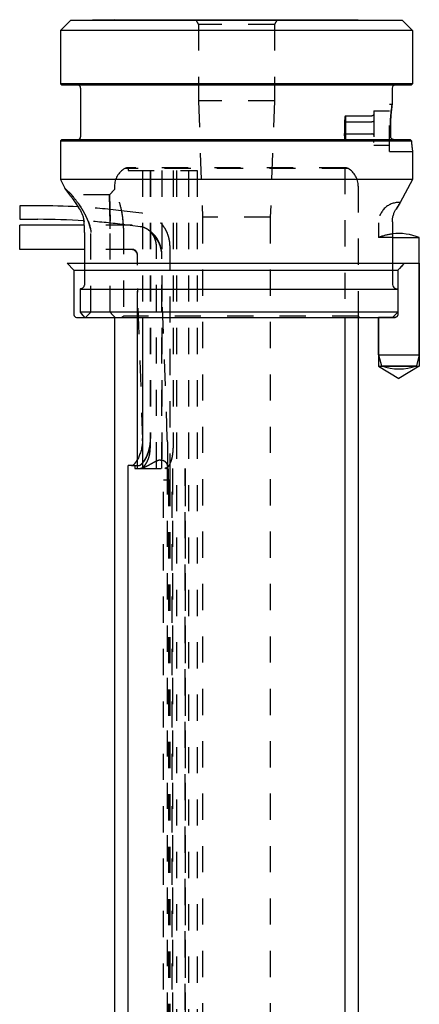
# Model space of a CAD drawing. Extents: x 71 to 101, y 80 to 226.
# Tile 2 of 2: x 71 to 101, y 153 to 226. Entities that reach past the tile are written whole.
import ezdxf

# ---------------------------------------------------------------- set-up
doc = ezdxf.new("R2010")
doc.units = 0
doc.header["$LTSCALE"] = 19.36
doc.linetypes.add('HIDDEN', pattern=[0.2, 0.1, -0.1])
doc.layers.get('0').update_dxf_attribs({"linetype": 'CONTINUOUS'})
for name, color, linetype in [('ASSI', 7, 'CONTINUOUS'), ('DEFAULT_2', 8, 'HIDDEN'), ('SUPERFICI', 7, 'CONTINUOUS')]:
    doc.layers.add(name, color=color, linetype=linetype)

msp = doc.modelspace()

# ---------------------------------------------------------------- linework, layer by layer
at = {"color": 6, "linetype": 'CONTINUOUS'}
for p, q in [((74.867, 207.731), (100.867, 207.731)), ((75.367, 207.231), (99.274, 207.231)), ((99.274, 207.231), (99.274, 203.931)), ((99.075, 203.731), (97.867, 203.731))]:
    msp.add_line(p, q, dxfattribs=at)
at = {"color": 7, "linetype": 'CONTINUOUS'}
for p, q in [((95.367, 203.731), (95.367, 92.03)), ((79.367, 92.03), (79.367, 192.781))]:
    msp.add_line(p, q, dxfattribs=at)
at = {"color": 6, "linetype": 'CONTINUOUS'}
for centre, radius, start, end in [((124.125, 182.372), 35.151, 133.82674, 134.99141), ((123.954, 182.546), 34.907, 133.82265, 134.99548)]:
    msp.add_arc(centre, radius, start, end, dxfattribs=at)
msp.add_open_spline([(99.274, 203.931), (99.274, 203.92), (99.272, 203.899), (99.265, 203.869), (99.253, 203.839), (99.236, 203.813), (99.216, 203.789), (99.192, 203.768), (99.165, 203.752), (99.136, 203.74), (99.106, 203.732), (99.086, 203.731), (99.075, 203.731)], degree=3, knots=[0, 0, 0, 0, 0.100385, 0.20123, 0.301477, 0.401538, 0.502457, 0.603205, 0.702739, 0.801975, 0.901483, 1, 1, 1, 1], dxfattribs=at)
at = {"layer": 'ASSI', "color": 7, "linetype": 'CONTINUOUS'}
for p, q in [((75.111, 225.674), (74.367, 224.931)), ((78.367, 225.731), (75.111, 225.674)), ((99.624, 225.674), (75.111, 225.674)), ((78.367, 225.731), (96.367, 225.731)), ((96.367, 225.731), (99.624, 225.674)), ((99.624, 225.674), (100.367, 224.931)), ((74.367, 224.931), (74.367, 220.981)), ((100.367, 224.931), (74.367, 224.931)), ((100.367, 224.931), (100.367, 220.981)), ((74.467, 220.881), (74.367, 220.981)), ((100.367, 220.981), (74.367, 220.981)), ((100.267, 220.881), (74.467, 220.881)), ((75.867, 220.681), (75.867, 217.081)), ((98.867, 220.681), (98.867, 219.481)), ((100.267, 220.881), (100.367, 220.981)), ((74.467, 216.881), (74.367, 216.781)), ((74.467, 216.881), (100.176, 216.881)), ((74.367, 216.781), (74.367, 213.931)), ((74.367, 216.781), (100.284, 216.781)), ((100.367, 215.981), (100.367, 213.931)), ((74.367, 213.931), (74.708, 213.29)), ((100.367, 213.931), (74.367, 213.931)), ((100.367, 213.931), (99.462, 212.228)), ((75.147, 212.694), (74.708, 213.29)), ((71.367, 211.981), (71.367, 210.981)), ((72.703, 211.981), (71.367, 211.981)), ((71.367, 210.981), (72.703, 210.981)), ((71.367, 208.761), (71.367, 210.561)), ((76.135, 210.561), (71.367, 210.561)), ((98.88, 210.731), (98.88, 206.231)), ((76.153, 210.018), (76.153, 206.231)), ((98.88, 209.631), (100.867, 209.631)), ((100.867, 200.961), (100.867, 209.631)), ((76.153, 208.761), (71.367, 208.761)), ((75.827, 205.831), (75.827, 204.131)), ((75.827, 205.831), (99.274, 205.831)), ((99.274, 205.831), (99.274, 204.131)), ((99.274, 204.131), (75.827, 204.131)), ((76.153, 203.731), (98.88, 203.731)), ((80.067, 193.238), (80.067, 203.731)), ((80.439, 203.731), (80.439, 194.781)), ((97.867, 200.961), (97.867, 203.731)), ((97.867, 200.961), (98.082, 200.16)), ((97.867, 200.961), (100.867, 200.961)), ((100.867, 200.961), (100.653, 200.16)), ((98.082, 200.16), (100.653, 200.16)), ((79.621, 192.781), (79.367, 192.781))]:
    msp.add_line(p, q, dxfattribs=at)
at = {"layer": 'ASSI', "color": 8, "linetype": 'HIDDEN'}
for p, q in [((84.369, 225.731), (84.567, 225.387)), ((90.366, 225.731), (90.167, 225.387)), ((84.567, 225.387), (84.567, 219.731)), ((90.167, 225.387), (84.567, 225.387)), ((90.167, 225.387), (90.167, 219.731)), ((84.567, 219.731), (84.867, 211.14)), ((90.167, 219.731), (84.567, 219.731)), ((90.167, 219.731), (89.867, 211.14)), ((97.517, 219.006), (97.517, 216.456)), ((97.517, 219.006), (98.667, 219.006)), ((98.667, 215.981), (98.667, 219.481)), ((98.667, 219.481), (98.867, 219.481)), ((95.367, 218.565), (95.367, 216.896)), ((95.417, 218.62), (95.417, 216.841)), ((95.417, 218.62), (97.363, 218.62)), ((95.337, 218.131), (95.337, 217.331)), ((95.417, 218.175), (97.363, 218.175)), ((95.417, 217.286), (97.363, 217.286)), ((95.417, 216.841), (97.363, 216.841)), ((100.195, 216.864), (100.176, 216.881)), ((100.213, 216.847), (100.195, 216.864)), ((100.231, 216.83), (100.213, 216.847)), ((100.249, 216.813), (100.231, 216.83)), ((100.267, 216.797), (100.249, 216.813)), ((100.284, 216.781), (100.267, 216.797)), ((97.517, 216.456), (98.667, 216.456)), ((100.284, 216.781), (100.285, 216.763)), ((98.667, 215.981), (100.367, 215.981)), ((100.367, 215.984), (100.367, 215.981)), ((95.611, 214.731), (79.124, 214.731)), ((95.417, 214.781), (79.317, 214.781)), ((79.367, 214.781), (79.367, 214.581)), ((79.367, 214.581), (84.479, 214.581)), ((80.439, 214.581), (80.439, 203.731)), ((81.004, 214.581), (81.004, 194.081)), ((81.023, 214.581), (81.023, 194.781)), ((82.701, 214.581), (82.701, 194.081)), ((75.217, 212.781), (74.708, 213.29)), ((78.367, 213.428), (78.367, 213.187)), ((96.367, 213.428), (96.367, 203.831)), ((75.133, 212.715), (75.147, 212.694)), ((78.006, 212.781), (75.217, 212.781)), ((78.023, 211.713), (78.006, 212.781)), ((78.006, 212.781), (78.045, 210.331)), ((78.039, 210.706), (78.023, 211.713)), ((99.158, 211.75), (99.151, 211.738)), ((99.462, 212.228), (99.456, 212.219)), ((78.872, 211.617), (78.862, 211.618)), ((80.395, 211.428), (78.862, 211.618)), ((84.867, 211.14), (84.867, 102.691)), ((89.867, 211.14), (84.867, 211.14)), ((89.867, 211.14), (89.867, 102.691)), ((79.667, 210.561), (76.135, 210.561)), ((78.045, 210.331), (78.036, 210.891)), ((78.045, 204.131), (78.045, 210.281)), ((80.273, 210.436), (78.749, 210.624)), ((79.026, 210.331), (79.026, 203.831)), ((97.867, 210.731), (97.867, 209.631)), ((98.881, 210.788), (98.88, 210.776)), ((98.88, 210.776), (98.88, 210.765)), ((98.88, 210.765), (98.88, 210.753)), ((98.88, 210.753), (98.88, 210.742)), ((98.88, 210.742), (98.88, 210.731)), ((98.881, 210.799), (98.881, 210.788)), ((76.617, 204.131), (76.617, 210.018)), ((98.88, 209.631), (97.867, 209.631)), ((81.465, 192.581), (81.465, 208.945)), ((82.465, 191.731), (82.465, 208.945)), ((79.667, 208.761), (76.153, 208.761)), ((80.067, 203.731), (80.067, 208.361)), ((81.867, 192.581), (81.867, 208.361)), ((80.464, 194.748), (80.072, 205.608)), ((82.263, 194.813), (81.871, 205.673)), ((75.827, 204.131), (76.153, 203.731)), ((76.617, 204.131), (76.217, 203.731)), ((96.367, 203.831), (79.026, 203.831)), ((96.367, 203.831), (96.467, 203.731)), ((80.467, 192.581), (80.467, 194.54)), ((82.267, 194.54), (82.267, 192.745)), ((80.067, 192.581), (80.067, 193.238)), ((79.621, 192.781), (80.139, 192.781)), ((79.867, 192.781), (79.867, 192.581)), ((79.867, 192.581), (83.584, 192.581)), ((83.573, 192.581), (83.573, 191.731))]:
    msp.add_line(p, q, dxfattribs=at)
at = {"layer": 'ASSI', "color": 6, "linetype": 'CONTINUOUS'}
for p, q in [((100.867, 207.731), (100.867, 200.132)), ((97.867, 203.731), (97.867, 200.132)), ((97.867, 200.132), (100.867, 200.132)), ((97.867, 200.132), (99.367, 199.231)), ((100.867, 200.132), (99.367, 199.231))]:
    msp.add_line(p, q, dxfattribs=at)
at = {"layer": 'ASSI', "color": 7, "linetype": 'CONTINUOUS'}
for centre, radius, start, end in [((75.667, 220.681), 0.2, 0, 90), ((99.067, 220.681), 0.2, 90, 180), ((110.143, 217.731), 11.409, 180.00356, 183.2695), ((75.667, 217.081), 0.2, 270, 360), ((133.177, 252.306), 48.415, 227.02947, 227.20337), ((113.64, 217.768), 13.392, 184.22677, 187.66848), ((72.72, 158.486), 53.494, 86.82358, 90.01879), ((112.401, 203.675), 15.51, 146.5346, 148.67733), ((72.719, 158.519), 52.461, 86.29702, 90.01737), ((68.121, 210.023), 8.032, 359.96624, 5.54519), ((110.881, 210.731), 12, 179.67377, 180), ((99.367, 206.031), 3.9, 67.38014, 97.17544), ((149.718, 263.909), 95.043, 218.97359, 219.28444), ((122.582, 180.817), 32.966, 134.99396, 135.96897), ((99.367, 203.641), 3.71, 249.72513, 290.27487)]:
    msp.add_arc(centre, radius, start, end, dxfattribs=at)
at = {"layer": 'ASSI', "color": 8, "linetype": 'HIDDEN'}
for centre, radius, start, end in [((110.305, 217.725), 11.571, 171.27183, 179.97055), ((97.135, 216.997), 2.363, 136.62071, 138.41572), ((96.39, 216.335), 2.081, 117.86457, 120.3876), ((96.305, 216.485), 1.909, 119.41422, 120.45396), ((96.429, 216.263), 2.164, 117.88038, 119.39008), ((110.124, 217.731), 11.391, 180.00086, 183.27219), ((96.39, 219.126), 2.081, 239.6124, 242.13543), ((96.305, 218.976), 1.909, 239.54604, 240.58578), ((96.429, 219.199), 2.164, 240.60992, 242.11962), ((97.135, 218.465), 2.363, 221.58428, 223.37929), ((98.948, 217.092), 0.196, 183.26814, 184.45936), ((98.967, 217.084), 0.204, 268.96643, 269.9996), ((113.55, 217.758), 13.301, 184.28959, 187.66747), ((79.867, 213.428), 1.5, 119.72135, 180), ((79.317, 214.381), 0.4, 90, 118.95502), ((95.417, 214.381), 0.4, 61.04498, 90), ((94.867, 213.428), 1.5, 0, 60.27865), ((81.167, 210.331), 4, 134.427, 142.22951), ((68.246, 207.632), 8.559, 35.29083, 36.26082), ((101.552, 232.291), 32.774, 216.53451, 217.88043), ((101.132, 231.973), 32.247, 216.52352, 217.89143), ((59.044, 201.364), 19.694, 31.91581, 32.33497), ((73.078, 164.251), 47.719, 83.03704, 86.86829), ((59.021, 201.35), 19.721, 31.78554, 31.9159), ((73.571, 210.366), 2.604, 31.45717, 31.78566), ((99.367, 210.731), 1.5, 86.38762, 180), ((112.545, 203.583), 15.681, 146.58503, 148.61422), ((72.418, 210.274), 6.612, 11.69522, 11.93767), ((72.434, 210.277), 6.596, 11.50617, 11.6952), ((72.673, 210.32), 6.353, 2.44099, 11.55564), ((80.126, 209.249), 2.196, 81.79572, 82.95609), ((73.145, 164.919), 46.048, 83.00948, 86.31187), ((74.207, 210.613), 1.917, 6.09939, 7.73517), ((74.222, 210.614), 1.903, 5.56471, 6.09791), ((68.411, 210.048), 7.741, 5.40166, 5.56449), ((68.245, 210.034), 7.907, 3.82222, 5.39559), ((67.998, 210.019), 8.155, 0.16188, 3.81122), ((74.922, 210.281), 3.123, 0.00007, 0.91732), ((72.811, 210.33), 6.214, 2.12452, 2.40191), ((72.821, 210.331), 6.205, 0.00048, 2.12477), ((79.567, 208.261), 2.3, 0, 90), ((79.667, 208.361), 2.2, 0, 90), ((80.124, 209.238), 1.207, 74.8682, 82.93799), ((67.952, 210.018), 8.201, 0, 0.16429), ((99.367, 206.031), 3.9, 97.17544, 112.61986), ((79.567, 208.261), 0.5, 0, 90), ((79.667, 208.361), 0.4, 0, 90), ((87.675, 205.881), 7.608, 180, 180.38164), ((87.655, 205.881), 7.587, 180.38076, 182.06285), ((87.675, 205.881), 5.807, 179.99999, 180.49995), ((87.653, 205.881), 5.786, 180.49891, 182.06269), ((59.506, 232.167), 34.409, 304.26706, 304.56169), ((59.579, 232.06), 34.28, 304.26651, 304.56224), ((122.779, 180.624), 33.243, 134.99801, 135.96493), ((76.974, 194.781), 3.465, 357.34817, 359.99969), ((74.671, 194.54), 5.797, 359.99952, 2.06121), ((77.846, 194.781), 3.177, 353.64417, 359.99702), ((74.679, 194.54), 7.588, 359.99846, 2.06301)]:
    msp.add_arc(centre, radius, start, end, dxfattribs=at)
for major_axis, start_param, end_param in [((0, 4), -4.037257, -3.901355), ((4, 0), -2.466461, -2.330558)]:
    msp.add_ellipse((81.167, 206.631), major_axis=major_axis, ratio=1, start_param=start_param, end_param=end_param, dxfattribs=at)
at = {"layer": 'ASSI', "color": 7, "linetype": 'CONTINUOUS'}
for points, knots in [([(98.734, 217.731), (98.734, 217.954), (98.746, 218.367), (98.795, 218.951), (98.842, 219.31), (98.867, 219.481)], [0, 0, 0, 0, 0.381745, 0.705738, 1, 1, 1, 1]), ([(98.967, 216.881), (98.939, 216.881), (98.884, 216.892), (98.815, 216.938), (98.767, 217.003), (98.754, 217.055), (98.752, 217.081)], [0, 0, 0, 0, 0.26027, 0.512533, 0.757369, 1, 1, 1, 1]), ([(75.147, 212.694), (75.196, 212.628), (75.298, 212.484), (75.513, 212.167), (75.675, 211.914), (75.785, 211.738)], [0, 0, 0, 0, 0.215398, 0.459795, 1, 1, 1, 1]), ([(75.785, 211.738), (75.873, 211.595), (75.985, 211.368), (76.08, 211.047), (76.107, 210.882), (76.115, 210.799)], [0, 0, 0, 0, 0.502065, 0.750431, 1, 1, 1, 1]), ([(98.881, 210.799), (98.881, 210.886), (98.895, 211.059), (98.952, 211.307), (99.038, 211.534), (99.112, 211.673), (99.151, 211.738)], [0, 0, 0, 0, 0.264715, 0.522953, 0.769804, 1, 1, 1, 1]), ([(76.153, 206.231), (76.153, 206.176), (76.139, 206.094), (76.094, 205.998), (76.052, 205.938), (76.002, 205.891), (75.947, 205.856), (75.888, 205.835), (75.847, 205.831), (75.827, 205.831)], [0, 0, 0, 0, 0.289821, 0.426207, 0.554257, 0.674119, 0.787001, 0.894829, 1, 1, 1, 1]), ([(98.88, 206.231), (98.88, 206.179), (98.9, 206.074), (98.972, 205.963), (99.052, 205.896), (99.121, 205.859), (99.195, 205.836), (99.248, 205.831), (99.274, 205.831)], [0, 0, 0, 0, 0.251086, 0.499679, 0.624096, 0.748788, 0.874075, 1, 1, 1, 1]), ([(80.439, 194.781), (80.439, 194.646), (80.424, 194.381), (80.357, 194.002), (80.258, 193.659), (80.154, 193.404), (80.063, 193.226), (79.996, 193.113), (79.929, 193.015), (79.863, 192.933), (79.799, 192.868), (79.724, 192.809), (79.661, 192.781), (79.621, 192.781)], [0, 0, 0, 0, 0.178961, 0.350879, 0.510024, 0.652189, 0.715896, 0.774192, 0.826757, 0.873323, 0.913723, 0.947983, 1, 1, 1, 1])]:
    msp.add_open_spline(points, degree=3, knots=knots, dxfattribs=at)
at = {"layer": 'ASSI', "color": 8, "linetype": 'HIDDEN'}
for points, knots in [([(95.367, 218.565), (95.367, 218.53), (95.365, 218.385), (95.351, 218.24), (95.337, 218.131)], [0, 0, 0, 0, 0.238623, 1, 1, 1, 1]), ([(97.517, 218.798), (97.517, 218.776), (97.511, 218.732), (97.48, 218.674), (97.437, 218.638), (97.396, 218.622), (97.374, 218.62), (97.363, 218.62)], [0, 0, 0, 0, 0.250074, 0.499902, 0.749312, 0.874685, 1, 1, 1, 1]), ([(97.517, 218.264), (97.517, 218.259), (97.516, 218.247), (97.507, 218.231), (97.494, 218.216), (97.468, 218.197), (97.424, 218.18), (97.385, 218.175), (97.363, 218.175)], [0, 0, 0, 0, 0.084863, 0.175911, 0.277937, 0.394339, 0.673416, 1, 1, 1, 1]), ([(95.367, 216.896), (95.367, 216.931), (95.365, 217.076), (95.351, 217.221), (95.337, 217.331)], [0, 0, 0, 0, 0.238623, 1, 1, 1, 1]), ([(97.517, 217.197), (97.517, 217.203), (97.516, 217.214), (97.507, 217.23), (97.494, 217.245), (97.468, 217.264), (97.424, 217.282), (97.385, 217.286), (97.363, 217.286)], [0, 0, 0, 0, 0.084863, 0.175911, 0.277937, 0.394339, 0.673416, 1, 1, 1, 1]), ([(97.517, 216.664), (97.517, 216.685), (97.511, 216.729), (97.48, 216.787), (97.437, 216.823), (97.396, 216.839), (97.374, 216.841), (97.363, 216.841)], [0, 0, 0, 0, 0.250074, 0.499902, 0.749312, 0.874685, 1, 1, 1, 1]), ([(79.026, 210.331), (79.026, 210.536), (79.006, 210.934), (78.902, 211.644), (78.717, 212.333), (78.505, 212.88), (78.396, 213.125), (78.367, 213.187)], [0, 0, 0, 0, 0.208206, 0.404455, 0.7276, 0.930895, 1, 1, 1, 1]), ([(75.684, 211.898), (75.608, 212.019), (75.46, 212.247), (75.306, 212.472), (75.232, 212.577)], [0, 0, 0, 0, 0.526919, 1, 1, 1, 1]), ([(76.59, 210.281), (76.551, 210.469), (76.467, 210.744), (76.322, 211.093), (76.204, 211.339), (76.08, 211.57), (75.951, 211.786), (75.82, 211.984), (75.729, 212.109), (75.683, 212.167)], [0, 0, 0, 0, 0.273777, 0.407238, 0.536871, 0.661762, 0.781078, 0.894055, 1, 1, 1, 1]), ([(75.683, 212.167), (75.7, 212.146), (75.77, 212.054), (75.836, 211.96), (75.884, 211.887)], [0, 0, 0, 0, 0.240427, 1, 1, 1, 1]), ([(82.465, 208.945), (82.465, 209.093), (82.44, 209.391), (82.33, 209.822), (82.149, 210.227), (81.903, 210.592), (81.599, 210.905), (81.247, 211.155), (80.857, 211.334), (80.579, 211.402), (80.439, 211.422)], [0, 0, 0, 0, 0.127919, 0.255418, 0.382136, 0.507815, 0.63234, 0.755743, 0.8782, 1, 1, 1, 1]), ([(76.42, 210.849), (76.429, 210.826), (76.465, 210.73), (76.497, 210.634), (76.519, 210.561)], [0, 0, 0, 0, 0.248306, 1, 1, 1, 1]), ([(76.519, 210.561), (76.526, 210.538), (76.553, 210.445), (76.576, 210.351), (76.59, 210.281)], [0, 0, 0, 0, 0.249399, 1, 1, 1, 1]), ([(76.59, 210.281), (76.603, 210.216), (76.615, 210.128), (76.617, 210.04), (76.617, 210.018)], [0, 0, 0, 0, 0.749845, 1, 1, 1, 1]), ([(81.465, 208.945), (81.465, 209.029), (81.452, 209.198), (81.395, 209.443), (81.303, 209.674), (81.178, 209.884), (81.024, 210.066), (80.847, 210.217), (80.651, 210.332), (80.51, 210.384), (80.439, 210.403)], [0, 0, 0, 0, 0.132481, 0.264033, 0.393803, 0.521077, 0.64536, 0.766447, 0.884487, 1, 1, 1, 1]), ([(80.139, 192.781), (80.181, 192.781), (80.248, 192.808), (80.329, 192.867), (80.398, 192.933), (80.469, 193.014), (80.541, 193.112), (80.613, 193.225), (80.711, 193.401), (80.824, 193.655), (80.933, 193.998), (81.006, 194.379), (81.023, 194.645), (81.023, 194.781)], [0, 0, 0, 0, 0.054597, 0.089912, 0.131148, 0.178316, 0.231244, 0.289666, 0.353276, 0.494653, 0.652438, 0.822725, 1, 1, 1, 1]), ([(81.004, 194.429), (80.987, 194.279), (80.934, 193.994), (80.824, 193.659), (80.719, 193.422), (80.639, 193.268), (80.556, 193.133), (80.497, 193.052), (80.467, 193.015)], [0, 0, 0, 0, 0.295832, 0.566589, 0.689764, 0.803572, 0.907226, 1, 1, 1, 1]), ([(80.467, 192.664), (80.501, 192.69), (80.568, 192.753), (80.661, 192.87), (80.751, 193.015), (80.866, 193.256), (80.974, 193.613), (81.004, 193.92), (81.004, 194.081)], [0, 0, 0, 0, 0.081424, 0.177019, 0.286698, 0.409915, 0.690495, 1, 1, 1, 1]), ([(82.159, 192.581), (82.174, 192.581), (82.207, 192.588), (82.255, 192.615), (82.304, 192.658), (82.353, 192.716), (82.401, 192.787), (82.466, 192.902), (82.539, 193.071), (82.609, 193.298), (82.661, 193.547), (82.693, 193.811), (82.701, 193.99), (82.701, 194.081)], [0, 0, 0, 0, 0.027534, 0.059851, 0.098364, 0.143465, 0.194913, 0.252097, 0.380873, 0.524458, 0.677967, 0.837559, 1, 1, 1, 1]), ([(79.621, 192.781), (79.625, 192.781), (79.641, 192.781), (79.657, 192.785), (79.669, 192.788)], [0, 0, 0, 0, 0.238815, 1, 1, 1, 1]), ([(79.669, 192.788), (79.685, 192.793), (79.716, 192.808), (79.763, 192.839), (79.812, 192.88), (79.882, 192.954), (79.972, 193.072), (80.035, 193.179), (80.067, 193.238)], [0, 0, 0, 0, 0.078882, 0.169971, 0.27444, 0.392712, 0.670202, 1, 1, 1, 1]), ([(81.77, 193.196), (81.733, 193.193), (81.656, 193.18), (81.545, 193.143), (81.434, 193.096), (81.325, 193.043), (81.218, 192.986), (81.114, 192.929), (81.013, 192.872), (80.916, 192.818), (80.824, 192.767), (80.74, 192.721), (80.674, 192.686), (80.626, 192.661), (80.595, 192.645), (80.566, 192.63), (80.541, 192.617), (80.519, 192.606), (80.504, 192.599), (80.493, 192.593), (80.486, 192.59), (80.481, 192.587), (80.476, 192.585), (80.472, 192.583), (80.47, 192.582), (80.469, 192.581), (80.468, 192.581), (80.468, 192.581), (80.467, 192.581), (80.467, 192.581)], [0, 0, 0, 0, 0.077782, 0.159301, 0.242853, 0.327092, 0.410966, 0.493544, 0.573887, 0.650981, 0.723693, 0.790755, 0.850779, 0.877702, 0.902332, 0.9245, 0.944051, 0.960843, 0.974754, 0.980597, 0.985684, 0.990007, 0.99356, 0.996337, 0.998334, 0.999041, 0.999552, 0.999871, 1, 1, 1, 1]), ([(81.77, 193.196), (81.809, 193.199), (81.886, 193.197), (81.992, 193.163), (82.078, 193.107), (82.147, 193.039), (82.199, 192.966), (82.237, 192.891), (82.261, 192.817), (82.267, 192.768), (82.267, 192.745)], [0, 0, 0, 0, 0.159411, 0.305402, 0.441175, 0.569191, 0.689953, 0.802804, 0.906567, 1, 1, 1, 1]), ([(80.265, 192.581), (80.298, 192.581), (80.35, 192.594), (80.416, 192.628), (80.45, 192.651), (80.467, 192.664)], [0, 0, 0, 0, 0.448208, 0.709199, 1, 1, 1, 1]), ([(82.267, 192.745), (82.267, 192.733), (82.266, 192.709), (82.258, 192.676), (82.243, 192.647), (82.222, 192.622), (82.194, 192.603), (82.16, 192.59), (82.119, 192.582), (82.091, 192.581), (82.075, 192.581)], [0, 0, 0, 0, 0.124237, 0.240515, 0.351313, 0.461045, 0.575575, 0.700846, 0.841469, 1, 1, 1, 1])]:
    msp.add_open_spline(points, degree=3, knots=knots, dxfattribs=at)
at = {"layer": 'DEFAULT_2', "color": 8, "linetype": 'HIDDEN'}
for p, q in [((95.367, 214.781), (95.367, 203.731)), ((81.867, 214.581), (81.867, 192.581)), ((82.95, 214.581), (82.95, 103.616)), ((83.833, 214.581), (83.833, 103.616)), ((84.479, 214.581), (84.479, 103.53)), ((81.977, 92.116), (81.977, 192.581)), ((82.246, 192.581), (82.246, 92.116)), ((82.363, 191.731), (82.364, 192.581)), ((82.614, 92.116), (82.614, 192.581)), ((82.638, 192.581), (82.638, 91.816)), ((83.582, 90.616), (83.582, 192.581)), ((83.584, 192.581), (83.584, 90.616)), ((81.977, 191.731), (82.465, 191.731)), ((82.363, 191.731), (82.364, 92.116)), ((82.455, 191.731), (82.455, 111.231)), ((83.573, 191.731), (83.573, 90.616))]:
    msp.add_line(p, q, dxfattribs=at)
at = {"layer": 'SUPERFICI', "color": 6, "linetype": 'CONTINUOUS'}
for p, q in [((74.867, 207.731), (75.367, 207.231)), ((75.367, 207.231), (75.367, 203.931)), ((75.567, 203.731), (99.075, 203.731)), ((78.367, 203.731), (78.367, 90.931)), ((96.367, 203.731), (96.367, 90.931))]:
    msp.add_line(p, q, dxfattribs=at)
msp.add_arc((75.567, 203.931), 0.2, 180, 270, dxfattribs=at)

doc.saveas('drawing.dxf')
